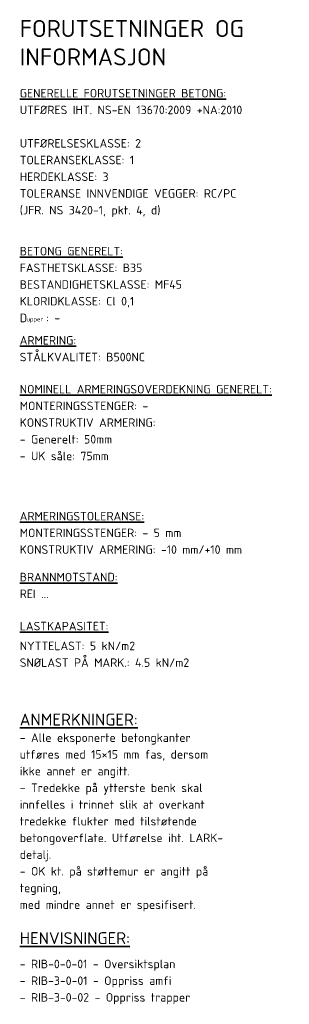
# Model space of a CAD drawing. Header units: millimetres. Extents: x -18488 to -2067, y 2977 to 199246.
# Tile 1 of 2: x -2146 to -2067, y 2977 to 3265. Entities that reach past the tile are written whole.
import ezdxf

# ---------------------------------------------------------------- set-up
doc = ezdxf.new("R2010")
doc.units = ezdxf.units.MM
doc.layers.add('G-ANNO-TEXT', color=231, linetype='Continuous', lineweight=9)
doc.styles.add('ISOCPEUR_2', font='isocpeur.ttf', dxfattribs={"height": 5})
doc.styles.add('ISOCPEUR_3', font='isocpeur.ttf', dxfattribs={"height": 2.5})
doc.styles.add('ISOCPEUR_4', font='isocpeur.ttf', dxfattribs={"height": 1.25})
doc.styles.add('ISOCPEUR_5', font='isocpeur.ttf', dxfattribs={"height": 3.5})

msp = doc.modelspace()

# ---------------------------------------------------------------- texts
at = {"layer": 'G-ANNO-TEXT', "color": 7, "char_height": 5, "attachment_point": 1, "style": 'ISOCPEUR_2'}
for s, insert, width in [('FORUTSETNINGER OG', (-2145.814, 3265.233), 75.91981), ('INFORMASJON', (-2145.814, 3256.911), 49.46412)]:
    msp.add_mtext(s, dxfattribs=dict(at, insert=insert, width=width))
at = {"layer": 'G-ANNO-TEXT', "color": 7, "lineweight": 35, "attachment_point": 1}
for s, insert, char_height, width, style in [('\\LGENERELLE FORUTSETNINGER BETONG:', (-2145.814, 3245.02), 2.5, 70.38816, 'ISOCPEUR_3'), ('UTFØRES IHT. NS-EN 13670:2009 +NA:2010', (-2145.814, 3240.126), 2.5, 78.40504, 'ISOCPEUR_3'), ('UTFØRELSESKLASSE: 2', (-2145.814, 3230.336), 2.5, 42.89028, 'ISOCPEUR_3'), ('TOLERANSEKLASSE: 1', (-2145.814, 3225.441), 2.5, 39.7637, 'ISOCPEUR_3'), ('HERDEKLASSE: 3', (-2145.814, 3220.546), 2.5, 30.70463, 'ISOCPEUR_3'), ('TOLERANSE INNVENDIGE VEGGER: RC/PC', (-2145.814, 3215.652), 2.5, 74.07592, 'ISOCPEUR_3'), ('(JFR. NS 3420-1, pkt. 4, d)', (-2145.814, 3210.757), 2.5, 50.0253, 'ISOCPEUR_3'), ('\\LBETONG GENERELT:', (-2145.814, 3198.74), 2.5, 35.19408, 'ISOCPEUR_3'), (':', (-2131.344, 3198.74), 2.5, 0.88186, 'ISOCPEUR_3'), ('FASTHETSKLASSE: B35', (-2145.814, 3193.846), 2.5, 42.81011, 'ISOCPEUR_3'), ('BESTANDIGHETSKLASSE: MF45', (-2145.814, 3188.951), 2.5, 56.03796, 'ISOCPEUR_3'), ('KLORIDKLASSE: Cl 0,1', (-2145.814, 3184.056), 2.5, 39.60336, 'ISOCPEUR_3'), ('D', (-2145.814, 3179.161), 2.5, 2.40506, 'ISOCPEUR_3'), ('upper', (-2143.829, 3178.161), 1.25, 6.97468, 'ISOCPEUR_4'), (': -', (-2138.075, 3179.161), 2.5, 4.89029, 'ISOCPEUR_3'), ('\\LARMERING:', (-2145.814, 3172.597), 2.5, 18.99999, 'ISOCPEUR_3'), ('STÅLKVALITET: B500NC', (-2145.814, 3167.702), 2.5, 43.77214, 'ISOCPEUR_3'), ('\\LNOMINELL ARMERINGSOVERDEKNING GENERELT:', (-2145.814, 3158.276), 2.5, 85.45989, 'ISOCPEUR_3'), ('MONTERINGSSTENGER: -', (-2145.814, 3153.381), 2.5, 43.85231, 'ISOCPEUR_3'), ('KONSTRUKTIV ARMERING: ', (-2145.814, 3148.486), 2.5, 47.94091, 'ISOCPEUR_3'), ('- Generelt: 50mm', (-2145.814, 3143.591), 2.5, 32.46834, 'ISOCPEUR_3'), ('- UK såle: 75mm', (-2145.814, 3138.697), 2.5, 30.86497, 'ISOCPEUR_3'), ('\\LARMERINGSTOLERANSE:', (-2145.814, 3121.055), 2.5, 42.64978, 'ISOCPEUR_3'), ('MONTERINGSSTENGER: - 5 mm', (-2145.814, 3116.161), 2.5, 55.1561, 'ISOCPEUR_3'), ('KONSTRUKTIV ARMERING: -10 mm/+10 mm', (-2145.814, 3111.266), 2.5, 76.40082, 'ISOCPEUR_3'), ('\\LBRANNMOTSTAND:', (-2145.814, 3103.21), 2.5, 33.10969, 'ISOCPEUR_3'), ('REI ...', (-2145.814, 3098.315), 2.5, 9.94093, 'ISOCPEUR_3'), ('\\LLASTKAPASITET:', (-2145.814, 3088.834), 2.5, 31.10548, 'ISOCPEUR_3'), ('NYTTELAST: 5 kN/m2', (-2145.814, 3083.036), 2.5, 40.16454, 'ISOCPEUR_3'), ('SNØLAST PÅ MARK.: 4.5 kN/m2', (-2145.814, 3078.142), 2.5, 59.16454, 'ISOCPEUR_3'), ('\\LANMERKNINGER:', (-2145.814, 3061.944), 3.5, 40.32488, 'ISOCPEUR_5'), ('- Alle eksponerte betongkanter ', (-2145.814, 3056.137), 2.5, 62.8523, 'ISOCPEUR_3'), ('utføres med 15×15 mm fas, dersom ', (-2145.814, 3051.242), 2.5, 68.30378, 'ISOCPEUR_3'), ('ikke annet er angitt.', (-2145.814, 3046.347), 2.5, 39.36286, 'ISOCPEUR_3'), ('- Tredekke på ytterste benk skal ', (-2145.814, 3041.452), 2.5, 67.18141, 'ISOCPEUR_3'), ('innfelles i trinnet slik at overkant ', (-2145.814, 3036.558), 2.5, 67.90293, 'ISOCPEUR_3'), ('tredekke flukter med tilstøtende ', (-2145.814, 3031.663), 2.5, 65.49787, 'ISOCPEUR_3'), ('betongoverflate. Utførelse iht. LARK-', (-2145.814, 3026.768), 2.5, 72.63289, 'ISOCPEUR_3'), ('detalj.', (-2145.814, 3021.873), 2.5, 11.30379, 'ISOCPEUR_3'), ('- OK kt. på støttemur er angitt på ', (-2145.814, 3016.978), 2.5, 69.66664, 'ISOCPEUR_3'), ('tegning, ', (-2145.814, 3012.084), 2.5, 16.43459, 'ISOCPEUR_3'), ('med mindre annet er spesifisert.', (-2145.814, 3007.189), 2.5, 62.05061, 'ISOCPEUR_3'), ('\\LHENVISNINGER:', (-2145.814, 2997.883), 3.5, 37.75948, 'ISOCPEUR_5'), ('- RIB-0-0-01 - Oversiktsplan', (-2145.814, 2989.815), 2.5, 55.55694, 'ISOCPEUR_3'), ('- RIB-3-0-01 - Oppriss amfi', (-2145.814, 2984.92), 2.5, 53.31222, 'ISOCPEUR_3'), ('- RIB-3-0-02 - Oppriss trapper', (-2145.814, 2980.025), 2.5, 60.52741, 'ISOCPEUR_3')]:
    msp.add_mtext(s, dxfattribs=dict(at, insert=insert, char_height=char_height, width=width, style=style))

doc.saveas('drawing.dxf')
